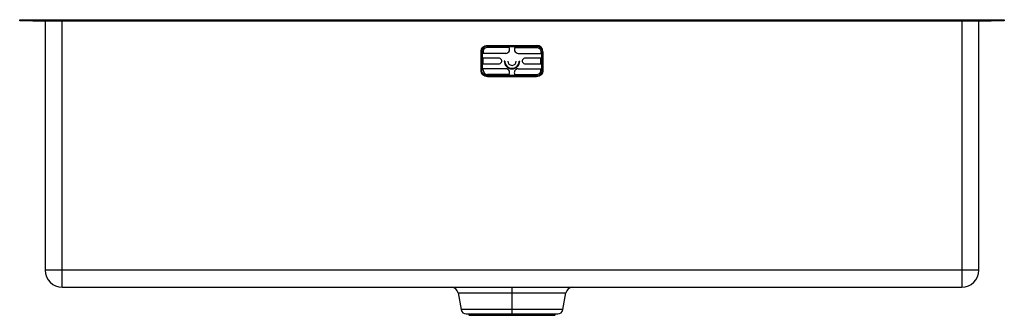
# Paper-space layout '_Posteriore' of a CAD drawing. Header units: millimetres. Extents: x -740 to 0, y -222 to 0.
import ezdxf

# ---------------------------------------------------------------- set-up
doc = ezdxf.new("R2010")
doc.units = ezdxf.units.MM

psp = doc.layouts.new('_Posteriore')

# ---------------------------------------------------------------- linework, layer by layer
at = {"color": 7, "linetype": 'Continuous', "lineweight": 25}
for p, q in [((-740, 0), (0, 0)), ((-740, -0.9), (-740, 0)), ((-730, 0), (-730, -0.9)), ((-10, -0.9), (-10, 0)), ((0, 0), (0, -0.9)), ((-730, -0.9), (-10, -0.9)), ((-720.9, -0.9), (-720.9, -188)), ((-708, -200.9), (-708, -0.9)), ((-32, -0.9), (-32, -200.9)), ((-19.1, -188), (-19.1, -0.9)), ((-388.5, -19.86), (-388.5, -19.24)), ((-388.5, -19.24), (-351.5, -19.24)), ((-372.92, -19.86), (-388.5, -19.86)), ((-372.13, -20.78), (-388.5, -20.78)), ((-372.62, -20.13), (-367.38, -20.13)), ((-367.87, -20.78), (-351.5, -20.78)), ((-367.08, -19.86), (-351.5, -19.86)), ((-351.5, -19.86), (-351.5, -19.24)), ((-393.26, -38), (-393.26, -24)), ((-392.64, -24), (-393.26, -24)), ((-392.64, -24), (-392.64, -25.24)), ((-374.74, -25.24), (-392.64, -25.24)), ((-392.37, -25.24), (-392.37, -36.76)), ((-379.8, -28.9), (-392.37, -28.9)), ((-391.72, -24), (-391.72, -25.24)), ((-391.72, -33.1), (-391.72, -28.9)), ((-365.26, -25.24), (-347.36, -25.24)), ((-347.63, -28.9), (-360.2, -28.9)), ((-348.28, -24), (-348.28, -25.24)), ((-348.28, -33.1), (-348.28, -28.9)), ((-347.63, -36.76), (-347.63, -25.24)), ((-347.36, -24), (-347.36, -25.24)), ((-347.36, -24), (-346.74, -24)), ((-346.74, -24), (-346.74, -38)), ((-374.74, -36.76), (-392.64, -36.76)), ((-392.64, -38), (-392.64, -36.76)), ((-392.37, -33.1), (-379.8, -33.1)), ((-391.72, -38), (-391.72, -36.76)), ((-375.48, -31), (-375.88, -31)), ((-365.26, -36.76), (-347.36, -36.76)), ((-364.52, -31), (-364.12, -31)), ((-360.2, -33.1), (-347.63, -33.1)), ((-348.28, -38), (-348.28, -36.76)), ((-347.36, -38), (-347.36, -36.76)), ((-392.64, -38), (-393.26, -38)), ((-372.13, -41.22), (-388.5, -41.22)), ((-388.5, -42.14), (-388.5, -42.76)), ((-372.92, -42.14), (-388.5, -42.14)), ((-351.5, -42.76), (-388.5, -42.76)), ((-367.38, -41.87), (-372.62, -41.87)), ((-367.87, -41.22), (-351.5, -41.22)), ((-367.08, -42.14), (-351.5, -42.14)), ((-351.5, -42.14), (-351.5, -42.76)), ((-347.36, -38), (-346.74, -38)), ((-19.1, -188), (-720.9, -188)), ((-708, -200.9), (-32, -200.9)), ((-410.51, -205.11), (-408.3, -217.68)), ((-370, -221.9), (-370, -200.9)), ((-331.7, -217.68), (-329.49, -205.11)), ((-404.46, -220.9), (-335.54, -220.9)), ((-402.97, -220.9), (-402.27, -221.9)), ((-402.27, -221.9), (-337.73, -221.9)), ((-337.73, -221.9), (-337.03, -220.9))]:
    psp.add_line(p, q, dxfattribs=at)
at = {"color": 8, "linetype": 'Continuous', "lineweight": 25}
for p, q in [((-410.51, -205.11), (-329.49, -205.11)), ((-331.7, -217.68), (-408.3, -217.68))]:
    psp.add_line(p, q, dxfattribs=at)
at = {"color": 7, "linetype": 'Continuous', "lineweight": 25}
for centre, radius, start, end in [((-374.74, -22.24), 3, 270, 44.92024), ((-365.26, -22.24), 3, 135.07976, 270), ((-351.5, -24), 4.76, 360, 90), ((-370, -31), 5.88, 180, 0), ((-370, -31), 5.48, 180, 0), ((-374.74, -39.76), 3, 315.07976, 90), ((-370, -31), 3.25, 180, 0), ((-388.5, -38), 3.22, 180, 270), ((-708, -188), 12.9, 180, 270), ((-32, -188), 12.9, 270, 0), ((-415.53, -206), 5.1, 10, 90), ((-324.47, -206), 5.1, 90, 170), ((-404.46, -217), 3.9, 190, 270), ((-335.54, -217), 3.9, 270, 350)]:
    psp.add_arc(centre, radius, start, end, dxfattribs=at)
for points, knots in [([(-730, -0.9), (-730.11, -0.9), (-730.33, -0.9), (-730.65, -0.9), (-730.98, -0.9), (-731.3, -0.9), (-731.63, -0.9), (-732.17, -0.9), (-732.91, -0.9), (-733.83, -0.9), (-734.72, -0.9), (-735.84, -0.9), (-737.12, -0.9), (-738.16, -0.9), (-738.83, -0.9), (-739.25, -0.9), (-739.58, -0.9), (-739.78, -0.9), (-739.9, -0.9), (-739.96, -0.9), (-739.99, -0.9), (-740, -0.9), (-740, -0.9)], [0, 0, 0, 0, 0.020876, 0.041709, 0.062522, 0.083337, 0.104177, 0.125063, 0.187555, 0.250082, 0.312573, 0.3751, 0.499968, 0.624834, 0.687326, 0.749853, 0.812346, 0.874872, 0.906185, 0.937427, 0.968674, 1, 1, 1, 1]), ([(0, -0.9), (0, -0.9), (0, -0.9), (-0.02, -0.9), (-0.05, -0.9), (-0.08, -0.9), (-0.13, -0.9), (-0.23, -0.9), (-0.41, -0.9), (-0.75, -0.9), (-1.17, -0.9), (-1.84, -0.9), (-2.88, -0.9), (-4.15, -0.9), (-5.28, -0.9), (-6.17, -0.9), (-7.09, -0.9), (-7.89, -0.9), (-8.53, -0.9), (-9.02, -0.9), (-9.51, -0.9), (-9.84, -0.9), (-10, -0.9)], [0, 0, 0, 0, 0.020876, 0.041709, 0.062522, 0.083337, 0.104177, 0.125063, 0.187555, 0.250082, 0.312573, 0.3751, 0.499968, 0.624834, 0.687326, 0.749853, 0.812346, 0.874872, 0.906185, 0.937427, 0.968674, 1, 1, 1, 1]), ([(-393.26, -24), (-393.26, -23.38), (-393.13, -22.76), (-392.66, -21.61), (-392.3, -21.08), (-391.42, -20.2), (-390.89, -19.84), (-389.74, -19.37), (-389.12, -19.24), (-388.5, -19.24)], [0, 0, 0, 0, 0.25, 0.25, 0.5, 0.5, 0.75, 0.75, 1, 1, 1, 1]), ([(-388.5, -19.86), (-389.04, -19.86), (-389.58, -19.97), (-390.58, -20.38), (-391.04, -20.69), (-391.81, -21.46), (-392.12, -21.92), (-392.53, -22.92), (-392.64, -23.46), (-392.64, -24)], [0, 0, 0, 0, 0.25, 0.25, 0.5, 0.5, 0.75, 0.75, 1, 1, 1, 1]), ([(-388.5, -20.78), (-388.92, -20.78), (-389.34, -20.86), (-390.12, -21.18), (-390.48, -21.42), (-391.08, -22.02), (-391.32, -22.38), (-391.64, -23.16), (-391.72, -23.58), (-391.72, -24)], [0, 0, 0, 0, 0.25, 0.25, 0.5, 0.5, 0.75, 0.75, 1, 1, 1, 1]), ([(-351.5, -19.86), (-350.96, -19.86), (-350.42, -19.97), (-349.42, -20.38), (-348.96, -20.69), (-348.19, -21.46), (-347.88, -21.92), (-347.47, -22.92), (-347.36, -23.46), (-347.36, -24)], [0, 0, 0, 0, 0.25, 0.25, 0.5, 0.5, 0.75, 0.75, 1, 1, 1, 1]), ([(-351.5, -20.78), (-351.08, -20.78), (-350.66, -20.86), (-349.88, -21.18), (-349.52, -21.42), (-348.92, -22.02), (-348.68, -22.38), (-348.36, -23.16), (-348.28, -23.58), (-348.28, -24)], [0, 0, 0, 0, 0.25, 0.25, 0.5, 0.5, 0.75, 0.75, 1, 1, 1, 1]), ([(-377.7, -31), (-377.7, -30.73), (-377.75, -30.45), (-377.97, -29.94), (-378.12, -29.71), (-378.51, -29.32), (-378.74, -29.17), (-379.25, -28.95), (-379.53, -28.9), (-379.8, -28.9)], [0, 0, 0, 0, 0.25, 0.25, 0.5, 0.5, 0.75, 0.75, 1, 1, 1, 1]), ([(-360.2, -28.9), (-360.47, -28.9), (-360.75, -28.95), (-361.26, -29.17), (-361.49, -29.32), (-361.88, -29.71), (-362.03, -29.94), (-362.25, -30.45), (-362.3, -30.73), (-362.3, -31)], [0, 0, 0, 0, 0.25, 0.25, 0.5, 0.5, 0.75, 0.75, 1, 1, 1, 1]), ([(-379.8, -33.1), (-379.53, -33.1), (-379.25, -33.05), (-378.74, -32.83), (-378.51, -32.68), (-378.12, -32.29), (-377.97, -32.06), (-377.75, -31.55), (-377.7, -31.27), (-377.7, -31)], [0, 0, 0, 0, 0.25, 0.25, 0.5, 0.5, 0.75, 0.75, 1, 1, 1, 1]), ([(-365.26, -36.76), (-365.65, -36.76), (-366.04, -36.83), (-366.77, -37.13), (-367.1, -37.36), (-367.65, -37.91), (-367.88, -38.24), (-368.18, -38.97), (-368.26, -39.36), (-368.26, -39.76)], [0, 0, 0, 0, 0.25, 0.25, 0.5, 0.5, 0.75, 0.75, 1, 1, 1, 1]), ([(-362.3, -31), (-362.3, -31.27), (-362.25, -31.55), (-362.03, -32.06), (-361.88, -32.29), (-361.49, -32.68), (-361.26, -32.83), (-360.75, -33.05), (-360.47, -33.1), (-360.2, -33.1)], [0, 0, 0, 0, 0.25, 0.25, 0.5, 0.5, 0.75, 0.75, 1, 1, 1, 1]), ([(-388.5, -42.76), (-389.12, -42.76), (-389.74, -42.63), (-390.89, -42.16), (-391.42, -41.8), (-392.3, -40.92), (-392.66, -40.39), (-393.13, -39.24), (-393.26, -38.62), (-393.26, -38)], [0, 0, 0, 0, 0.25, 0.25, 0.5, 0.5, 0.75, 0.75, 1, 1, 1, 1]), ([(-388.5, -42.14), (-389.04, -42.14), (-389.58, -42.03), (-390.58, -41.62), (-391.04, -41.31), (-391.81, -40.54), (-392.12, -40.08), (-392.53, -39.08), (-392.64, -38.54), (-392.64, -38)], [0, 0, 0, 0, 0.25, 0.25, 0.5, 0.5, 0.75, 0.75, 1, 1, 1, 1]), ([(-368.26, -39.76), (-368.26, -40.15), (-368.18, -40.54), (-367.88, -41.26), (-367.66, -41.6), (-367.38, -41.87)], [0, 0, 0, 0, 0.5, 0.5, 1, 1, 1, 1]), ([(-346.74, -38), (-346.74, -38.62), (-346.87, -39.24), (-347.34, -40.39), (-347.7, -40.92), (-348.58, -41.8), (-349.11, -42.16), (-350.26, -42.63), (-350.88, -42.76), (-351.5, -42.76)], [0, 0, 0, 0, 0.25, 0.25, 0.5, 0.5, 0.75, 0.75, 1, 1, 1, 1]), ([(-351.5, -42.14), (-350.96, -42.14), (-350.42, -42.03), (-349.42, -41.62), (-348.96, -41.31), (-348.19, -40.54), (-347.88, -40.08), (-347.47, -39.08), (-347.36, -38.54), (-347.36, -38)], [0, 0, 0, 0, 0.25, 0.25, 0.5, 0.5, 0.75, 0.75, 1, 1, 1, 1]), ([(-351.5, -41.22), (-351.08, -41.22), (-350.66, -41.14), (-349.88, -40.82), (-349.52, -40.58), (-348.92, -39.98), (-348.68, -39.62), (-348.36, -38.84), (-348.28, -38.42), (-348.28, -38)], [0, 0, 0, 0, 0.25, 0.25, 0.5, 0.5, 0.75, 0.75, 1, 1, 1, 1])]:
    psp.add_open_spline(points, degree=3, knots=knots, dxfattribs=at)
for points in [[(-372.62, -20.13), (-372.71, -20.03), (-372.81, -19.95), (-372.92, -19.86)], [(-367.08, -19.86), (-367.19, -19.95), (-367.29, -20.03), (-367.38, -20.13)], [(-372.92, -42.14), (-372.81, -42.05), (-372.71, -41.97), (-372.62, -41.87)], [(-367.38, -41.87), (-367.29, -41.97), (-367.19, -42.05), (-367.08, -42.14)]]:
    psp.add_open_spline(points, degree=3, dxfattribs=at)

doc.saveas('drawing.dxf')
